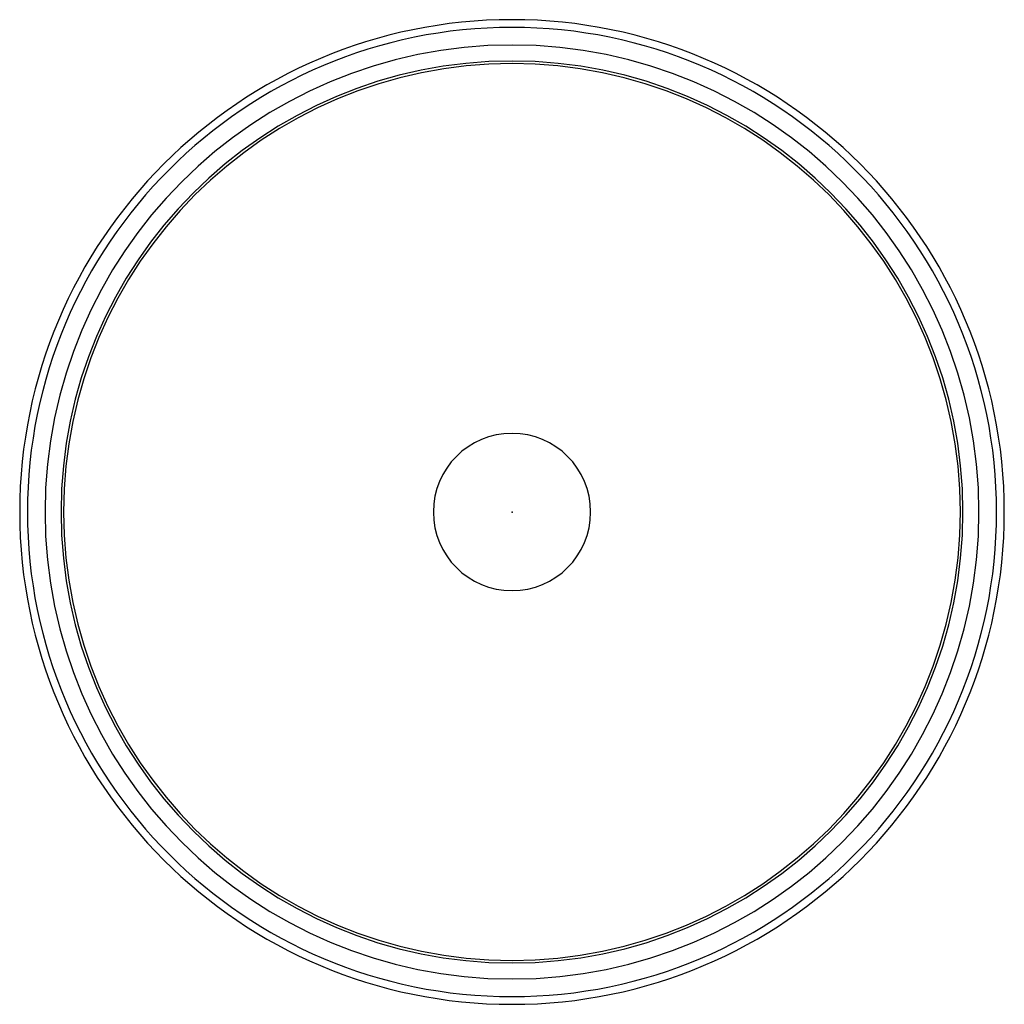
# Model space of a CAD drawing. Header units: millimetres. Extents: x -14 to 14, y -14 to 14.
import ezdxf

# ---------------------------------------------------------------- set-up
doc = ezdxf.new("R2010")
doc.units = ezdxf.units.MM
doc.header["$MEASUREMENT"] = 0
for name, color, linetype in [('DMA58-PR v1_Sketch1', 7, 'Continuous'), ('DMA58-PR v1_Sketch2', 7, 'Continuous'), ('DMA58-PR v1_Sketch3', 7, 'Continuous'), ('DMA58-PR v1_Sketch4', 7, 'Continuous')]:
    doc.layers.add(name, color=color, linetype=linetype)

msp = doc.modelspace()

# ---------------------------------------------------------------- linework, layer by layer
at = {"layer": 'DMA58-PR v1_Sketch1', "extrusion": (0, 0, -1)}
for radius in [12.825, 12.75, 12.75]:
    msp.add_circle((0, 0, 20.9), radius, dxfattribs=at)
at = {"layer": 'DMA58-PR v1_Sketch1'}
msp.add_point((0, 0, -20.9), dxfattribs=at)
at = {"layer": 'DMA58-PR v1_Sketch2', "extrusion": (0, 0, -1)}
for radius in [14, 13.28, 13.28]:
    msp.add_circle((0, 0, 2), radius, dxfattribs=at)
at = {"layer": 'DMA58-PR v1_Sketch2'}
msp.add_point((0, 0, -2), dxfattribs=at)
at = {"layer": 'DMA58-PR v1_Sketch3', "extrusion": (0, 0, -1)}
msp.add_circle((0, 0, 2.9), 13.78, dxfattribs=at)
at = {"layer": 'DMA58-PR v1_Sketch3'}
msp.add_point((0, 0, -2.9), dxfattribs=at)
at = {"layer": 'DMA58-PR v1_Sketch4', "extrusion": (0, 0, -1)}
for radius in [12.825, 2.236]:
    msp.add_circle((0, 0, 20.9), radius, dxfattribs=at)
at = {"layer": 'DMA58-PR v1_Sketch4'}
msp.add_point((0, 0, -20.9), dxfattribs=at)

doc.saveas('drawing.dxf')
